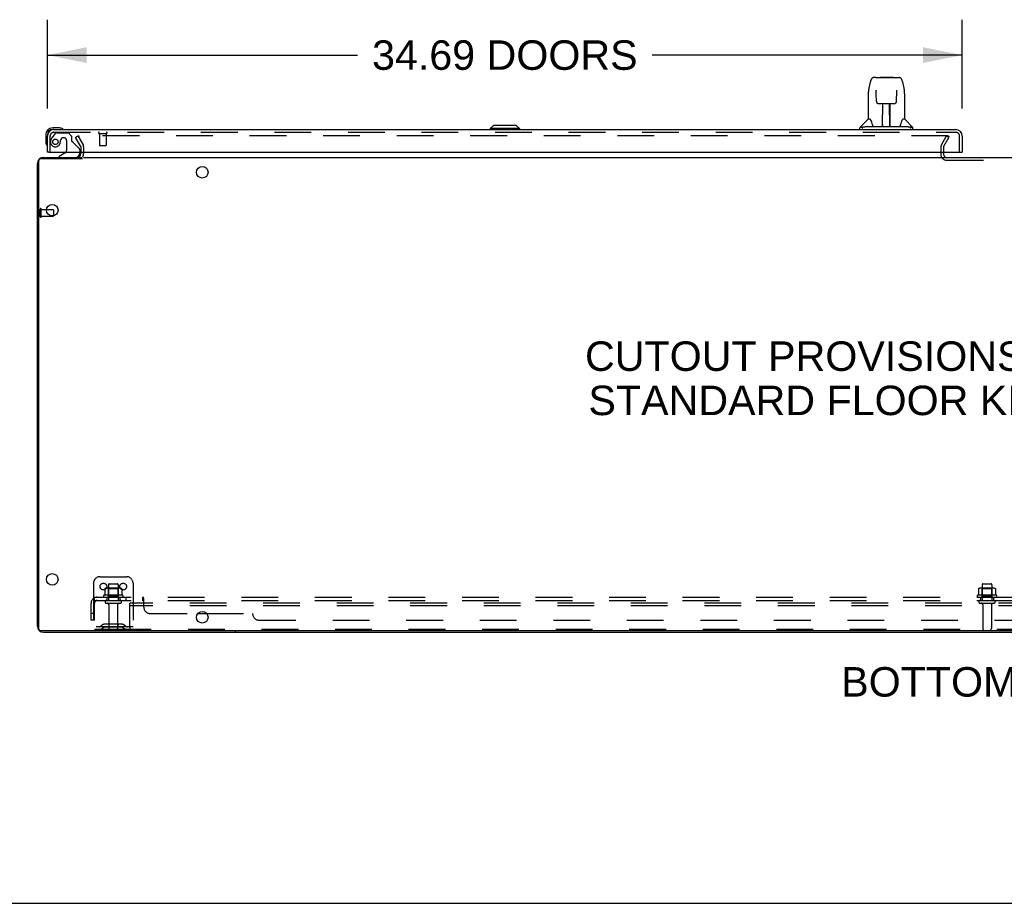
# Model space of a CAD drawing. Header units: inches. Extents: x 0 to 253, y 0 to 164.
# Tile 2 of 97: x 42 to 79, y 0 to 34. Entities that reach past the tile are written whole.
import ezdxf

# ---------------------------------------------------------------- set-up
doc = ezdxf.new("R2010")
doc.units = ezdxf.units.IN
doc.header["$LTSCALE"] = 13.939812
doc.header["$MEASUREMENT"] = 0
doc.linetypes.add('HIDDEN', pattern=[0.2, 0.1, -0.1])
doc.layers.get('0').update_dxf_attribs({"linetype": 'CONTINUOUS'})
for name, color, linetype in [('DEFAULT_2', 8, 'HIDDEN'), ('DIMENSIONS', 7, 'CONTINUOUS'), ('LEFTHAND_DOOR_ASSEMBLY', 7, 'CONTINUOUS'), ('SUBPANEL', 7, 'CONTINUOUS')]:
    doc.layers.add(name, color=color, linetype=linetype)
doc.styles.get("Standard").update_dxf_attribs({"font": 'arial.ttf'})
doc.dimstyles.new('DIMSTYLE_1', dxfattribs={"dimtxt": 1.118167, "dimasz": 1.490889, "dimexe": 0.09, "dimexo": 0.07, "dimgap": 0.0375, "dimtad": 0, "dimtih": 1, "dimtoh": 1, "dimzin": 4, "dimdsep": 46, "dimtxsty": 'Standard', "dimblk": '_FILLED', "dimblk1": '_FILLED', "dimblk2": '_FILLED', "dimcen": 0.09, "dimadec": 3, "dimazin": 1, "dimtfac": 1, "dimtdec": 3, "dimtofl": 0, "dimtmove": 0, "dimatfit": 3, "dimldrblk": '_FILLED', "dimfxl": 0, "dimtolj": 1, "dimtzin": 4, "dimarcsym": 0})

# ---------------------------------------------------------------- blocks, each defined once
blk = doc.blocks.new('_FILLED')
at = {"color": 0, "linetype": 'ByBlock'}
blk.add_solid([(0, 0), (-1, 0.2), (-1, -0.2)], dxfattribs=at)
blk = doc.blocks.new('*D9')
at = {"layer": 'DIMENSIONS', "color": 2, "linetype": 'Continuous'}
for p, q in [((42.691, 30.136), (42.691, 33.504)), ((77.379, 30.136), (77.379, 33.504)), ((42.691, 32.162), (54.446, 32.162)), ((77.379, 32.162), (65.624, 32.162))]:
    blk.add_line(p, q, dxfattribs=at)
at = {"layer": 'DIMENSIONS', "color": 2, "linetype": 'Continuous', "xscale": 1.4908890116, "yscale": 1.4908890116, "zscale": 1.4908890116, "rotation": 180}
blk.add_blockref('_FILLED', (42.691, 32.162), dxfattribs=at)
at = {"layer": 'DIMENSIONS', "color": 2, "linetype": 'Continuous', "xscale": 1.4908890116, "yscale": 1.4908890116, "zscale": 1.4908890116}
blk.add_blockref('_FILLED', (77.379, 32.162), dxfattribs=at)
at = {"layer": 'DIMENSIONS', "color": 2, "linetype": 'Continuous', "insert": (60.035, 32.721), "char_height": 1.11817, "width": 10.05934, "attachment_point": 2, "line_spacing_factor": 0.9}
blk.add_mtext('34.69 DOORS', dxfattribs=at)

msp = doc.modelspace()

# ---------------------------------------------------------------- linework, layer by layer
at = {"color": 3, "linetype": 'Continuous'}
for p, q in [((43.962, 28.485), (43.962, 28.424)), ((42.316, 10.507), (42.316, 28.055)), ((42.542, 28.281), (44.014, 28.281)), ((42.542, 10.281), (114.09, 10.281))]:
    msp.add_line(p, q, dxfattribs=at)
at = {"color": 7, "linetype": 'Continuous'}
for p, q in [((76.67, 28.424), (76.67, 28.485)), ((42.368, 10.396), (42.368, 28.166)), ((44.02, 28.229), (42.431, 28.229)), ((44.066, 28.281), (112.566, 28.281)), ((42.661, 26.301), (42.91, 26.301)), ((42.92, 26.291), (42.92, 26.066)), ((114.201, 10.333), (42.431, 10.333)), ((49.816, 10.333), (49.816, 10.281)), ((0, 0), (253.451, 0))]:
    msp.add_line(p, q, dxfattribs=at)
for centre in [(48.566, 27.719), (42.879, 26.281), (42.879, 12.281), (48.566, 10.844)]:
    msp.add_circle(centre, 0.219, dxfattribs=at)
at = {"color": 3, "linetype": 'Continuous'}
for centre, radius, start, end in [((43.82, 28.424), 0.142, 270, 360), ((76.785, 28.396), 0.115, 180, 244.7702), ((42.542, 28.055), 0.226, 90, 180), ((42.542, 10.507), 0.226, 180, 270)]:
    msp.add_arc(centre, radius, start, end, dxfattribs=at)
at = {"color": 7, "linetype": 'Continuous'}
for centre, radius, start, end in [((42.431, 28.166), 0.063, 90, 180), ((76.785, 28.396), 0.115, 244.7702, 270), ((42.91, 26.291), 0.01, 360, 90), ((42.431, 10.396), 0.063, 180, 270)]:
    msp.add_arc(centre, radius, start, end, dxfattribs=at)
at = {"layer": 'DEFAULT_2', "color": 8, "linetype": 'HIDDEN'}
for p, q in [((43.762, 29.042), (43.852, 29.094)), ((43.958, 28.701), (43.762, 29.042)), ((43.852, 29.094), (44.048, 28.753)), ((43.866, 29.069), (44.048, 28.753)), ((76.847, 29.094), (43.884, 29.094)), ((76.585, 28.754), (76.781, 29.094)), ((76.675, 28.702), (76.871, 29.042)), ((76.871, 29.042), (76.781, 29.094)), ((76.862, 29.029), (76.862, 29.081)), ((43.962, 28.686), (43.962, 28.485)), ((44.066, 28.686), (44.066, 28.424)), ((76.566, 28.685), (76.566, 28.396)), ((76.67, 28.686), (76.67, 28.485)), ((76.67, 28.424), (76.67, 28.396)), ((76.785, 28.177), (79.847, 28.177)), ((42.42, 26.035), (42.42, 26.319)), ((42.463, 26.035), (42.463, 26.319)), ((42.463, 26.301), (42.661, 26.301)), ((42.463, 26.053), (42.91, 26.053)), ((42.92, 26.063), (42.92, 26.066)), ((44.691, 12.385), (45.691, 12.385)), ((44.441, 12.135), (44.441, 10.385)), ((45.447, 11.946), (44.936, 11.946)), ((45.008, 11.926), (44.988, 11.946)), ((45.004, 12.08), (45.004, 11.485)), ((45.034, 12.11), (45.349, 12.11)), ((45.375, 11.926), (45.395, 11.946)), ((45.379, 12.08), (45.379, 11.485)), ((45.941, 12.135), (45.941, 10.385)), ((78.572, 11.946), (78.061, 11.946)), ((78.133, 11.926), (78.113, 11.946)), ((78.129, 12.08), (78.129, 11.485)), ((78.159, 12.11), (78.474, 12.11)), ((78.5, 11.926), (78.52, 11.946)), ((78.504, 12.08), (78.504, 11.485)), ((45.547, 11.68), (44.835, 11.68)), ((44.857, 11.61), (45.525, 11.61)), ((44.872, 11.925), (44.872, 11.707)), ((45.008, 11.63), (44.988, 11.61)), ((45.008, 11.63), (45.008, 11.926)), ((45.375, 11.926), (45.008, 11.926)), ((45.375, 11.63), (45.008, 11.63)), ((45.375, 11.63), (45.375, 11.926)), ((45.375, 11.63), (45.395, 11.61)), ((45.51, 11.925), (45.51, 11.707)), ((78.672, 11.68), (77.96, 11.68)), ((77.982, 11.61), (78.65, 11.61)), ((77.997, 11.925), (77.997, 11.707)), ((78.133, 11.63), (78.113, 11.61)), ((78.5, 11.926), (78.133, 11.926)), ((78.133, 11.63), (78.133, 11.926)), ((78.5, 11.63), (78.133, 11.63)), ((78.5, 11.63), (78.5, 11.926)), ((78.5, 11.63), (78.52, 11.61)), ((78.635, 11.925), (78.635, 11.707)), ((44.934, 11.485), (45.449, 11.485)), ((44.934, 11.375), (45.449, 11.375)), ((45.026, 11.313), (45.026, 10.415)), ((45.356, 11.313), (45.356, 10.415)), ((45.816, 11.281), (45.816, 11.385)), ((110.816, 11.385), (45.816, 11.385)), ((45.816, 10.448), (45.816, 11.281)), ((110.816, 11.281), (45.816, 11.281)), ((78.059, 11.485), (78.574, 11.485)), ((78.059, 11.375), (78.574, 11.375)), ((78.151, 11.313), (78.151, 10.415)), ((78.481, 11.313), (78.481, 10.415)), ((45.941, 10.489), (44.441, 10.489)), ((44.784, 10.558), (44.716, 10.509)), ((44.845, 10.473), (44.777, 10.424)), ((45.532, 10.579), (44.851, 10.579)), ((45.532, 10.475), (44.851, 10.475)), ((45.016, 10.579), (45.016, 10.475)), ((45.366, 10.579), (45.366, 10.475)), ((45.538, 10.473), (45.606, 10.424)), ((45.598, 10.558), (45.666, 10.509)), ((45.879, 10.385), (44.441, 10.385)), ((110.754, 10.385), (45.879, 10.385))]:
    msp.add_line(p, q, dxfattribs=at)
for points in [[(43.884, 29.094), (43.882, 29.093), (43.879, 29.093), (43.877, 29.093), (43.875, 29.092), (43.873, 29.091), (43.871, 29.09), (43.87, 29.088), (43.868, 29.087), (43.867, 29.085), (43.866, 29.084), (43.865, 29.082), (43.864, 29.08), (43.864, 29.078), (43.864, 29.076)], [(43.864, 29.076), (43.864, 29.076), (43.864, 29.074), (43.864, 29.072), (43.865, 29.07), (43.866, 29.069)], [(76.847, 29.094), (76.849, 29.093), (76.851, 29.093), (76.853, 29.093), (76.855, 29.092), (76.856, 29.091), (76.858, 29.09), (76.859, 29.089), (76.86, 29.087), (76.861, 29.086), (76.862, 29.084), (76.862, 29.083), (76.862, 29.081), (76.862, 29.081)], [(76.862, 29.081), (76.862, 29.08), (76.862, 29.078), (76.861, 29.076), (76.861, 29.075)], [(44.872, 11.707), (44.872, 11.705), (44.872, 11.704), (44.872, 11.703), (44.872, 11.702), (44.871, 11.702), (44.871, 11.701), (44.87, 11.701), (44.87, 11.7), (44.87, 11.7), (44.869, 11.699), (44.869, 11.699), (44.869, 11.699), (44.869, 11.699), (44.868, 11.698), (44.868, 11.698), (44.868, 11.698), (44.867, 11.698), (44.867, 11.698)], [(44.878, 11.934), (44.877, 11.933), (44.876, 11.932), (44.874, 11.931), (44.874, 11.929), (44.873, 11.928), (44.873, 11.926), (44.872, 11.925)], [(45.504, 11.934), (45.506, 11.933), (45.507, 11.932), (45.508, 11.931), (45.509, 11.929), (45.51, 11.928), (45.51, 11.926), (45.51, 11.925)], [(45.515, 11.698), (45.515, 11.698), (45.515, 11.698), (45.515, 11.698), (45.514, 11.698), (45.514, 11.699), (45.514, 11.699), (45.514, 11.699), (45.513, 11.699), (45.513, 11.7), (45.513, 11.7), (45.512, 11.701), (45.512, 11.701), (45.511, 11.702), (45.511, 11.702), (45.511, 11.703), (45.511, 11.704), (45.51, 11.705), (45.51, 11.707)], [(77.997, 11.707), (77.997, 11.705), (77.997, 11.704), (77.997, 11.703), (77.997, 11.702), (77.996, 11.702), (77.996, 11.701), (77.995, 11.701), (77.995, 11.7), (77.995, 11.7), (77.994, 11.699), (77.994, 11.699), (77.994, 11.699), (77.994, 11.699), (77.993, 11.698), (77.993, 11.698), (77.993, 11.698), (77.992, 11.698), (77.992, 11.698)], [(78.003, 11.934), (78.002, 11.933), (78.001, 11.932), (77.999, 11.931), (77.999, 11.929), (77.998, 11.928), (77.998, 11.926), (77.997, 11.925)], [(78.629, 11.934), (78.631, 11.933), (78.632, 11.932), (78.633, 11.931), (78.634, 11.929), (78.635, 11.928), (78.635, 11.926), (78.635, 11.925)], [(78.64, 11.698), (78.64, 11.698), (78.64, 11.698), (78.64, 11.698), (78.639, 11.698), (78.639, 11.699), (78.639, 11.699), (78.639, 11.699), (78.638, 11.699), (78.638, 11.7), (78.638, 11.7), (78.637, 11.701), (78.637, 11.701), (78.636, 11.702), (78.636, 11.702), (78.636, 11.703), (78.636, 11.704), (78.635, 11.705), (78.635, 11.707)]]:
    msp.add_lwpolyline(points, dxfattribs=at)
for centre in [(44.816, 12.01), (45.566, 12.01)]:
    msp.add_circle(centre, 0.128, dxfattribs=at)
for centre, radius, start, end in [((43.932, 28.686), 0.134, 0, 30), ((76.703, 28.685), 0.137, 150, 180), ((43.932, 28.686), 0.03, 0, 30), ((43.82, 28.424), 0.246, 330.3499, 360), ((76.785, 28.396), 0.219, 180, 270), ((76.703, 28.685), 0.033, 150, 180), ((42.442, 26.319), 0.0215, 360, 180), ((42.442, 26.035), 0.0215, 180, 0), ((42.91, 26.063), 0.01, 270, 0), ((44.691, 12.135), 0.25, 90, 180), ((45.691, 12.135), 0.25, 0, 90), ((44.936, 11.805), 0.141, 90, 113.95), ((45.034, 12.08), 0.03, 90, 180), ((45.349, 12.08), 0.03, 0, 90), ((45.447, 11.805), 0.141, 66.05, 90), ((78.061, 11.805), 0.141, 90, 113.95), ((78.159, 12.08), 0.03, 90, 180), ((78.474, 12.08), 0.03, 0, 90), ((78.572, 11.805), 0.141, 66.05, 90), ((44.857, 11.648), 0.0384, 124.4497, 270), ((45.191, 11.08), 0.698, 117.6814, 120.6631), ((45.191, 11.08), 0.698, 59.3369, 62.3186), ((45.525, 11.648), 0.0384, 270, 55.5503), ((77.982, 11.648), 0.0384, 124.4497, 270), ((78.316, 11.08), 0.698, 117.6814, 120.6631), ((78.316, 11.08), 0.698, 59.3369, 62.3186), ((78.65, 11.648), 0.0384, 270, 55.5503), ((44.934, 11.43), 0.055, 90, 270), ((44.964, 11.313), 0.0625, 0, 90), ((45.419, 11.313), 0.0625, 90, 180), ((45.449, 11.43), 0.055, 270, 90), ((78.059, 11.43), 0.055, 90, 270), ((78.089, 11.313), 0.0625, 0, 90), ((78.544, 11.313), 0.0625, 90, 180), ((78.574, 11.43), 0.055, 270, 90), ((44.655, 10.593), 0.104, 270, 305.7539), ((44.851, 10.465), 0.114, 90, 125.7539), ((44.851, 10.465), 0.01, 90, 125.7539), ((45.532, 10.465), 0.114, 54.2461, 90), ((45.532, 10.465), 0.01, 54.2461, 90), ((45.727, 10.593), 0.104, 234.2461, 270), ((44.655, 10.593), 0.208, 270, 305.7539), ((45.056, 10.415), 0.03, 180, 270), ((45.326, 10.415), 0.03, 270, 360), ((45.727, 10.593), 0.208, 234.2461, 270), ((45.879, 10.448), 0.0625, 180, 270), ((78.181, 10.415), 0.03, 180, 270), ((78.451, 10.415), 0.03, 270, 360)]:
    msp.add_arc(centre, radius, start, end, dxfattribs=at)
at = {"layer": 'LEFTHAND_DOOR_ASSEMBLY', "color": 7, "linetype": 'Continuous'}
for p, q in [((73.83, 30.848), (73.895, 31.153)), ((74.1, 31.308), (74.019, 31.308)), ((74.101, 31.308), (74.903, 31.308)), ((74.106, 31.308), (74.104, 31.308)), ((74.266, 31.327), (74.246, 31.308)), ((74.266, 31.327), (74.742, 31.327)), ((74.742, 31.327), (74.762, 31.308)), ((74.903, 31.308), (74.989, 31.308)), ((75.113, 31.153), (75.178, 30.848)), ((73.815, 30.705), (73.815, 29.733)), ((74.116, 30.833), (74.116, 30.83)), ((74.116, 30.83), (74.116, 30.827)), ((74.116, 30.827), (74.116, 30.823)), ((74.116, 30.823), (74.116, 30.815)), ((74.119, 30.684), (74.116, 30.815)), ((74.124, 30.401), (74.119, 30.684)), ((74.884, 30.401), (74.891, 30.814)), ((74.891, 30.822), (74.892, 30.827)), ((74.891, 30.814), (74.891, 30.822)), ((75.193, 30.704), (75.193, 29.733)), ((74.204, 30.323), (74.324, 30.323)), ((74.355, 29.477), (74.369, 30.324)), ((74.362, 29.908), (74.362, 30.324)), ((74.63, 29.457), (74.615, 30.324)), ((74.646, 29.457), (74.646, 30.324)), ((74.684, 30.323), (74.804, 30.323)), ((74.365, 30.099), (74.362, 30.099)), ((74.365, 30.087), (74.362, 30.087)), ((74.646, 30.099), (74.619, 30.099)), ((74.646, 30.087), (74.619, 30.087)), ((59.601, 29.497), (59.483, 29.378)), ((60.469, 29.497), (59.601, 29.497)), ((60.468, 29.497), (60.586, 29.378)), ((60.469, 29.497), (60.587, 29.378)), ((73.809, 29.727), (73.511, 29.429)), ((73.888, 29.733), (73.815, 29.733)), ((74.355, 29.529), (74.355, 29.503)), ((74.623, 29.859), (74.646, 29.859)), ((74.646, 29.855), (74.623, 29.855)), ((74.629, 29.503), (74.629, 29.529)), ((75.193, 29.733), (75.12, 29.733)), ((75.199, 29.727), (75.496, 29.429)), ((42.631, 29.136), (42.631, 28.88)), ((42.691, 29.136), (42.691, 29.093)), ((43.151, 29.399), (42.894, 29.399)), ((42.938, 29.339), (42.894, 29.339)), ((43.189, 29.396), (43.151, 29.399)), ((59.483, 29.378), (59.483, 29.339)), ((60.587, 29.378), (59.483, 29.378)), ((60.586, 29.378), (60.586, 29.339)), ((60.587, 29.378), (60.587, 29.339)), ((73.5, 29.339), (73.5, 29.402)), ((73.652, 29.429), (73.583, 29.429)), ((73.777, 29.457), (75.231, 29.457)), ((74.362, 29.457), (74.362, 29.461)), ((75.424, 29.429), (75.355, 29.429)), ((75.508, 29.339), (75.508, 29.402)), ((42.631, 28.88), (42.634, 28.842)), ((42.753, 28.485), (42.691, 28.485)), ((43.371, 28.458), (43.133, 28.32)), ((43.92, 28.485), (43.92, 28.438)), ((77.317, 28.485), (77.379, 28.485)), ((43.133, 28.281), (43.133, 28.32))]:
    msp.add_line(p, q, dxfattribs=at)
at = {"layer": 'LEFTHAND_DOOR_ASSEMBLY', "color": 8, "linetype": 'HIDDEN'}
for p, q in [((42.971, 29.18), (42.87, 29.036)), ((42.938, 29.235), (77.132, 29.235)), ((43.036, 29.214), (43.487, 29.214)), ((43.613, 29.088), (43.487, 29.214)), ((44.653, 29.192), (44.937, 29.192)), ((44.671, 29.192), (44.671, 28.745)), ((44.919, 29.192), (44.919, 28.745)), ((42.795, 28.485), (42.795, 29.093)), ((43.323, 29.022), (43.29, 29.022)), ((43.421, 28.924), (43.421, 28.545)), ((43.613, 29.088), (43.613, 28.909)), ((43.672, 28.851), (43.891, 28.631)), ((77.275, 28.485), (77.275, 29.093)), ((43.92, 28.561), (43.92, 28.485)), ((44.681, 28.735), (44.909, 28.735))]:
    msp.add_line(p, q, dxfattribs=at)
at = {"layer": 'LEFTHAND_DOOR_ASSEMBLY', "color": 3, "linetype": 'Continuous'}
for p, q in [((42.938, 29.339), (77.132, 29.339)), ((42.691, 28.485), (42.691, 29.093)), ((77.379, 29.093), (77.379, 28.485)), ((42.753, 28.485), (77.317, 28.485))]:
    msp.add_line(p, q, dxfattribs=at)
at = {"layer": 'LEFTHAND_DOOR_ASSEMBLY', "color": 7, "linetype": 'Continuous'}
for points in [[(74.019, 31.308), (74.016, 31.307), (74.002, 31.306), (73.989, 31.303), (73.977, 31.297), (73.966, 31.291), (73.955, 31.283), (73.946, 31.274), (73.938, 31.264), (73.931, 31.254), (73.925, 31.242), (73.919, 31.23), (73.913, 31.216), (73.908, 31.201), (73.903, 31.185), (73.898, 31.166), (73.895, 31.153)], [(75.113, 31.153), (75.11, 31.166), (75.105, 31.185), (75.1, 31.202), (75.095, 31.217), (75.089, 31.23), (75.083, 31.243), (75.076, 31.254), (75.069, 31.265), (75.061, 31.274), (75.052, 31.283), (75.041, 31.291), (75.03, 31.298), (75.018, 31.303), (75.004, 31.306), (74.991, 31.308), (74.989, 31.308)], [(73.83, 30.848), (73.824, 30.817), (73.819, 30.777), (73.816, 30.737), (73.815, 30.705)], [(74.116, 30.836), (74.116, 30.836), (74.116, 30.836), (74.116, 30.836), (74.116, 30.836), (74.116, 30.835), (74.116, 30.834), (74.116, 30.833)], [(74.892, 30.827), (74.892, 30.831), (74.892, 30.832), (74.892, 30.834), (74.892, 30.835), (74.892, 30.835), (74.892, 30.836), (74.892, 30.836)], [(75.193, 30.704), (75.192, 30.738), (75.189, 30.778), (75.183, 30.818), (75.178, 30.848)], [(74.124, 30.401), (74.125, 30.388), (74.128, 30.376), (74.134, 30.364), (74.141, 30.353), (74.15, 30.344), (74.16, 30.336), (74.171, 30.33), (74.182, 30.326), (74.194, 30.324), (74.203, 30.323)], [(74.324, 30.323), (74.328, 30.323), (74.336, 30.324), (74.345, 30.324), (74.353, 30.324), (74.36, 30.324)], [(74.36, 30.324), (74.648, 30.324), (74.656, 30.324), (74.664, 30.324), (74.672, 30.324), (74.681, 30.323), (74.684, 30.323)], [(74.805, 30.323), (74.815, 30.324), (74.827, 30.326), (74.838, 30.331), (74.849, 30.337), (74.859, 30.345), (74.868, 30.354), (74.874, 30.365), (74.88, 30.377), (74.883, 30.389), (74.884, 30.401)], [(73.885, 29.733), (73.89, 29.722), (73.904, 29.694), (73.919, 29.658), (73.935, 29.616), (73.951, 29.568), (73.965, 29.521)], [(73.965, 29.521), (73.968, 29.512), (73.973, 29.499), (73.978, 29.489), (73.983, 29.48)], [(75.025, 29.48), (75.03, 29.489), (75.035, 29.499), (75.039, 29.512), (75.042, 29.521)], [(75.042, 29.521), (75.057, 29.567), (75.072, 29.614), (75.088, 29.657), (75.103, 29.693), (75.117, 29.722), (75.123, 29.733)], [(73.581, 29.402), (73.58, 29.402), (73.578, 29.403), (73.577, 29.404), (73.576, 29.405), (73.575, 29.406), (73.575, 29.407), (73.574, 29.408), (73.573, 29.409), (73.573, 29.411), (73.572, 29.412), (73.572, 29.413), (73.572, 29.415), (73.572, 29.416), (73.572, 29.417), (73.573, 29.419), (73.573, 29.42), (73.574, 29.422), (73.575, 29.423), (73.576, 29.425), (73.578, 29.426), (73.579, 29.427), (73.58, 29.428), (73.582, 29.429), (73.583, 29.429)], [(73.605, 29.386), (73.598, 29.39), (73.592, 29.394), (73.586, 29.398), (73.581, 29.402)], [(73.652, 29.429), (73.652, 29.43), (73.652, 29.43), (73.651, 29.431), (73.651, 29.431), (73.651, 29.432), (73.651, 29.433), (73.651, 29.433), (73.651, 29.434), (73.651, 29.434), (73.651, 29.435), (73.652, 29.436), (73.653, 29.437), (73.653, 29.437), (73.654, 29.438), (73.655, 29.439), (73.656, 29.439), (73.657, 29.44), (73.658, 29.44), (73.659, 29.441), (73.66, 29.441), (73.661, 29.442), (73.663, 29.442), (73.664, 29.443), (73.665, 29.443), (73.666, 29.443), (73.667, 29.444), (73.669, 29.444), (73.67, 29.445), (73.671, 29.445), (73.673, 29.445), (73.674, 29.446), (73.676, 29.446), (73.678, 29.446), (73.679, 29.447), (73.681, 29.447), (73.683, 29.448), (73.685, 29.448), (73.686, 29.448), (73.688, 29.449), (73.69, 29.449), (73.692, 29.45), (73.694, 29.45), (73.696, 29.45), (73.699, 29.451), (73.701, 29.451), (73.703, 29.451), (73.705, 29.452), (73.708, 29.452), (73.71, 29.453), (73.713, 29.453), (73.716, 29.453), (73.719, 29.454), (73.722, 29.454), (73.725, 29.454), (73.728, 29.455), (73.732, 29.455), (73.735, 29.455), (73.739, 29.456), (73.743, 29.456), (73.747, 29.456), (73.752, 29.457), (73.756, 29.457), (73.761, 29.457), (73.766, 29.457), (73.772, 29.457), (73.777, 29.457)], [(73.983, 29.48), (73.988, 29.473), (73.994, 29.467), (74, 29.462), (74.008, 29.459), (74.015, 29.457), (74.018, 29.457)], [(74.99, 29.457), (74.992, 29.457), (74.999, 29.459), (75.007, 29.462), (75.013, 29.467), (75.019, 29.473), (75.025, 29.48)], [(75.231, 29.457), (75.236, 29.457), (75.241, 29.457), (75.246, 29.457), (75.251, 29.457), (75.256, 29.457), (75.26, 29.456), (75.265, 29.456), (75.269, 29.456), (75.272, 29.455), (75.276, 29.455), (75.28, 29.455), (75.283, 29.454), (75.286, 29.454), (75.289, 29.454), (75.292, 29.453), (75.295, 29.453), (75.297, 29.453), (75.3, 29.452), (75.302, 29.452), (75.305, 29.451), (75.307, 29.451), (75.309, 29.451), (75.311, 29.45), (75.313, 29.45), (75.315, 29.45), (75.317, 29.449), (75.319, 29.449), (75.321, 29.448), (75.323, 29.448), (75.325, 29.448), (75.327, 29.447), (75.328, 29.447), (75.33, 29.446), (75.332, 29.446), (75.333, 29.446), (75.335, 29.445), (75.336, 29.445), (75.338, 29.445), (75.339, 29.444), (75.34, 29.444), (75.342, 29.443), (75.343, 29.443), (75.344, 29.443), (75.345, 29.442), (75.346, 29.442), (75.347, 29.441), (75.348, 29.441), (75.349, 29.44), (75.35, 29.44), (75.351, 29.439), (75.352, 29.439), (75.353, 29.438), (75.354, 29.437), (75.355, 29.437), (75.356, 29.436), (75.356, 29.435), (75.356, 29.434), (75.357, 29.434), (75.357, 29.433), (75.357, 29.433), (75.357, 29.432), (75.356, 29.431), (75.356, 29.431), (75.356, 29.43), (75.356, 29.43), (75.355, 29.429)], [(75.427, 29.402), (75.421, 29.398), (75.416, 29.394), (75.409, 29.39), (75.403, 29.386)], [(75.424, 29.429), (75.426, 29.429), (75.427, 29.428), (75.429, 29.427), (75.43, 29.426), (75.431, 29.424), (75.433, 29.423), (75.434, 29.422), (75.434, 29.42), (75.435, 29.418), (75.435, 29.417), (75.436, 29.415), (75.435, 29.414), (75.435, 29.412), (75.435, 29.411), (75.434, 29.409), (75.434, 29.408), (75.433, 29.407), (75.432, 29.406), (75.431, 29.405), (75.43, 29.403), (75.428, 29.402), (75.427, 29.402)]]:
    msp.add_lwpolyline(points, dxfattribs=at)
at = {"layer": 'LEFTHAND_DOOR_ASSEMBLY', "color": 8, "linetype": 'HIDDEN'}
msp.add_circle((42.995, 28.872), 0.101, dxfattribs=at)
at = {"layer": 'LEFTHAND_DOOR_ASSEMBLY', "color": 7, "linetype": 'Continuous'}
for centre, radius, start, end in [((73.823, 29.713), 0.0197, 90, 135), ((75.185, 29.713), 0.0197, 45, 90), ((42.894, 29.136), 0.263, 90, 180), ((42.894, 29.136), 0.203, 90, 180), ((43.151, 29.149), 0.25, 59.1101, 90), ((43.271, 29.354), 0.015, 270, 353.6204), ((43.271, 29.351), 0.015, 6.3796, 59.1101), ((73.539, 29.402), 0.0394, 135, 180), ((74.374, 29.477), 0.0197, 179, 270), ((74.374, 29.477), 0.0197, 260.739, 269.9232), ((74.61, 29.477), 0.0197, 270, 1), ((74.61, 29.477), 0.0197, 270.0771, 272.6469), ((75.468, 29.402), 0.0394, 0, 45), ((42.881, 28.88), 0.25, 180, 210.8899), ((42.68, 28.759), 0.015, 210.8899, 263.6204), ((42.676, 28.759), 0.015, 276.3796, 360), ((43.321, 28.545), 0.1, 300.092, 323.4532), ((43.763, 28.438), 0.157, 270, 360)]:
    msp.add_arc(centre, radius, start, end, dxfattribs=at)
at = {"layer": 'LEFTHAND_DOOR_ASSEMBLY', "color": 3, "linetype": 'Continuous'}
for centre, start, end in [((42.938, 29.093), 90, 180), ((77.132, 29.093), 0, 90)]:
    msp.add_arc(centre, 0.246, start, end, dxfattribs=at)
at = {"layer": 'LEFTHAND_DOOR_ASSEMBLY', "color": 8, "linetype": 'HIDDEN'}
for centre, radius, start, end in [((42.938, 29.093), 0.142, 90, 180), ((43.036, 29.135), 0.079, 90, 144.9), ((44.653, 29.214), 0.0215, 90, 270), ((44.937, 29.214), 0.0215, 270, 90), ((77.132, 29.093), 0.142, 0, 90), ((42.995, 28.872), 0.187, 163.1561, 342.1518), ((43.185, 28.815), 0.386, 144.9, 163.1561), ((42.799, 28.935), 0.393, 342.0702, 358.3401), ((43.29, 28.924), 0.098, 90, 180), ((43.323, 28.924), 0.098, 0, 90), ((43.652, 28.909), 0.039, 180, 248.3904), ((43.601, 28.78), 0.1, 45, 68.3904), ((44.681, 28.745), 0.01, 180, 270), ((44.909, 28.745), 0.01, 270, 360), ((43.321, 28.545), 0.1, 323.4532, 360), ((43.82, 28.561), 0.1, 0, 45)]:
    msp.add_arc(centre, radius, start, end, dxfattribs=at)
at = {"layer": 'LEFTHAND_DOOR_ASSEMBLY', "color": 7, "linetype": 'Continuous'}
for centre, start_param, end_param in [((74.354, 29.497), -2.940151, -2.835574), ((74.63, 29.497), -3.446747, -3.141593)]:
    msp.add_ellipse(centre, major_axis=(0, 0.0394), ratio=1, start_param=start_param, end_param=end_param, dxfattribs=at)
at = {"layer": 'SUBPANEL', "color": 8, "linetype": 'HIDDEN'}
for p, q in [((44.473, 11.485), (44.473, 11.61)), ((44.473, 11.61), (112.16, 11.61)), ((44.941, 11.61), (44.941, 11.485)), ((45.441, 11.61), (45.441, 11.485)), ((45.67, 11.61), (45.67, 11.485)), ((45.951, 11.61), (45.951, 11.485)), ((46.312, 11.485), (46.312, 11.61)), ((46.337, 11.575), (46.334, 11.583)), ((78.066, 11.61), (78.066, 11.485)), ((78.566, 11.61), (78.566, 11.485)), ((44.348, 10.735), (44.348, 11.373)), ((44.434, 11.556), (44.513, 11.46)), ((44.473, 11.542), (44.473, 11.541)), ((44.473, 11.485), (112.16, 11.485)), ((44.473, 10.735), (44.473, 11.373)), ((46.328, 11.471), (46.325, 11.474)), ((46.346, 11.558), (46.344, 11.561)), ((46.348, 11.235), (46.348, 11.556)), ((44.473, 10.985), (44.348, 10.985)), ((46.598, 10.985), (48.4, 10.985)), ((48.733, 10.985), (50.473, 10.985)), ((44.473, 10.735), (44.348, 10.735)), ((50.723, 10.735), (105.91, 10.735))]:
    msp.add_line(p, q, dxfattribs=at)
at = {"layer": 'SUBPANEL', "color": 3, "linetype": 'Continuous'}
msp.add_line((48.4, 10.985), (48.733, 10.985), dxfattribs=at)
at = {"layer": 'SUBPANEL', "color": 8, "linetype": 'HIDDEN'}
for points in [[(44.434, 11.556), (44.436, 11.558), (44.439, 11.561), (44.441, 11.564), (44.443, 11.568), (44.445, 11.571), (44.447, 11.575), (44.449, 11.579), (44.452, 11.587)], [(44.452, 11.587), (44.454, 11.591), (44.456, 11.594), (44.457, 11.598), (44.459, 11.601), (44.461, 11.603), (44.463, 11.606), (44.465, 11.608), (44.467, 11.609), (44.469, 11.61), (44.471, 11.61), (44.473, 11.61)], [(46.325, 11.601), (46.323, 11.603), (46.321, 11.606), (46.319, 11.608), (46.317, 11.609), (46.315, 11.61), (46.314, 11.61), (46.312, 11.61)], [(46.315, 11.61), (46.314, 11.61), (46.312, 11.61)], [(46.331, 11.591), (46.329, 11.594), (46.327, 11.598), (46.325, 11.601), (46.323, 11.603), (46.321, 11.606), (46.319, 11.608)], [(46.334, 11.583), (46.332, 11.587), (46.331, 11.591)], [(46.348, 11.556), (46.346, 11.558), (46.344, 11.561), (46.342, 11.564), (46.341, 11.568), (46.339, 11.571), (46.337, 11.575)], [(44.473, 11.544), (44.472, 11.545), (44.472, 11.545), (44.472, 11.545), (44.472, 11.545), (44.472, 11.545), (44.473, 11.544), (44.473, 11.544), (44.473, 11.543), (44.473, 11.543), (44.473, 11.542)], [(44.496, 11.481), (44.496, 11.481), (44.495, 11.481), (44.495, 11.481), (44.495, 11.482), (44.495, 11.482), (44.495, 11.483), (44.494, 11.483), (44.494, 11.484), (44.494, 11.484), (44.493, 11.485), (44.493, 11.486), (44.492, 11.486), (44.492, 11.487), (44.492, 11.488), (44.491, 11.488), (44.491, 11.489), (44.491, 11.49), (44.49, 11.49), (44.49, 11.491), (44.49, 11.492), (44.489, 11.493), (44.489, 11.493), (44.488, 11.494), (44.488, 11.495), (44.488, 11.496), (44.487, 11.497), (44.487, 11.497), (44.487, 11.498), (44.486, 11.499), (44.486, 11.5), (44.485, 11.501), (44.485, 11.502), (44.485, 11.503), (44.484, 11.504), (44.484, 11.504), (44.483, 11.505), (44.483, 11.506), (44.483, 11.507), (44.482, 11.508), (44.482, 11.509), (44.482, 11.511), (44.481, 11.512), (44.481, 11.513), (44.48, 11.514), (44.48, 11.515), (44.48, 11.516), (44.479, 11.517), (44.479, 11.518), (44.478, 11.52), (44.478, 11.521), (44.478, 11.522), (44.477, 11.523), (44.477, 11.524), (44.477, 11.525), (44.476, 11.526), (44.476, 11.527), (44.476, 11.529), (44.475, 11.53), (44.475, 11.531), (44.475, 11.532), (44.475, 11.533), (44.474, 11.534), (44.474, 11.535), (44.474, 11.536), (44.474, 11.537), (44.474, 11.537), (44.473, 11.538), (44.473, 11.539), (44.473, 11.54), (44.473, 11.541), (44.473, 11.542), (44.473, 11.543), (44.473, 11.543), (44.473, 11.544), (44.473, 11.544), (44.473, 11.544)], [(44.5, 11.467), (44.496, 11.471), (44.494, 11.473), (44.492, 11.474), (44.49, 11.476), (44.487, 11.478), (44.485, 11.48), (44.483, 11.482), (44.48, 11.483), (44.478, 11.484), (44.476, 11.485), (44.474, 11.485), (44.473, 11.485)], [(44.492, 11.485), (44.493, 11.485), (44.493, 11.484), (44.494, 11.484), (44.494, 11.483), (44.494, 11.483), (44.495, 11.482), (44.495, 11.482), (44.495, 11.481), (44.495, 11.481), (44.496, 11.481), (44.496, 11.481)], [(44.513, 11.46), (44.513, 11.459), (44.512, 11.459), (44.511, 11.459), (44.51, 11.459), (44.509, 11.46), (44.508, 11.461), (44.507, 11.461), (44.505, 11.463), (44.503, 11.464), (44.502, 11.465), (44.5, 11.467)], [(46.322, 11.478), (46.321, 11.48), (46.32, 11.482), (46.318, 11.483), (46.317, 11.484), (46.315, 11.485), (46.314, 11.485), (46.312, 11.485)], [(46.318, 11.483), (46.317, 11.484), (46.315, 11.485), (46.314, 11.485), (46.312, 11.485)], [(46.325, 11.474), (46.324, 11.476), (46.322, 11.478), (46.321, 11.48), (46.32, 11.482)], [(46.332, 11.465), (46.33, 11.467), (46.329, 11.469), (46.328, 11.471)], [(46.348, 11.46), (46.346, 11.459), (46.344, 11.459), (46.342, 11.459), (46.341, 11.459), (46.339, 11.46), (46.338, 11.461), (46.336, 11.461), (46.335, 11.463), (46.333, 11.464), (46.332, 11.465), (46.33, 11.467), (46.329, 11.469)], [(46.338, 11.461), (46.336, 11.461), (46.335, 11.463), (46.333, 11.464)], [(46.348, 11.46), (46.346, 11.459), (46.344, 11.459), (46.342, 11.459), (46.341, 11.459), (46.339, 11.46)]]:
    msp.add_lwpolyline(points, dxfattribs=at)
for centre, radius, start, end in [((44.585, 11.373), 0.237, 90, 180), ((44.585, 11.373), 0.112, 90, 180), ((46.598, 11.235), 0.25, 180, 270), ((50.723, 10.985), 0.25, 180, 270)]:
    msp.add_arc(centre, radius, start, end, dxfattribs=at)

# ---------------------------------------------------------------- texts
at = {"layer": 'DIMENSIONS', "color": 2, "linetype": 'Continuous', "char_height": 1.11817, "attachment_point": 2, "line_spacing_factor": 0.9}
for s, insert, width in [('CUTOUT PROVISIONS FOR MOUNTING A\\PSTANDARD FLOOR KIT TO THE BOTTOM', (78.477, 21.306), 30.74751), ('BOTTOM VIEW', (78.341, 8.956), 11.08191)]:
    msp.add_mtext(s, dxfattribs=dict(at, insert=insert, width=width))

# ---------------------------------------------------------------- dimensions: what is measured, and where the dimension line sits
at = {"layer": 'DIMENSIONS', "color": 2, "linetype": 'Continuous'}
dim = msp.add_linear_dim(base=(77.379, 32.162), p1=(42.691, 30.066), p2=(77.379, 30.066), text='<> DOORS', dimstyle='DIMSTYLE_1', dxfattribs=at)
dim.commit()
dim.dimension.update_dxf_attribs({"geometry": '*D9', "text_midpoint": (60.035, 32.162), "dimtype": 160})

doc.saveas('drawing.dxf')
